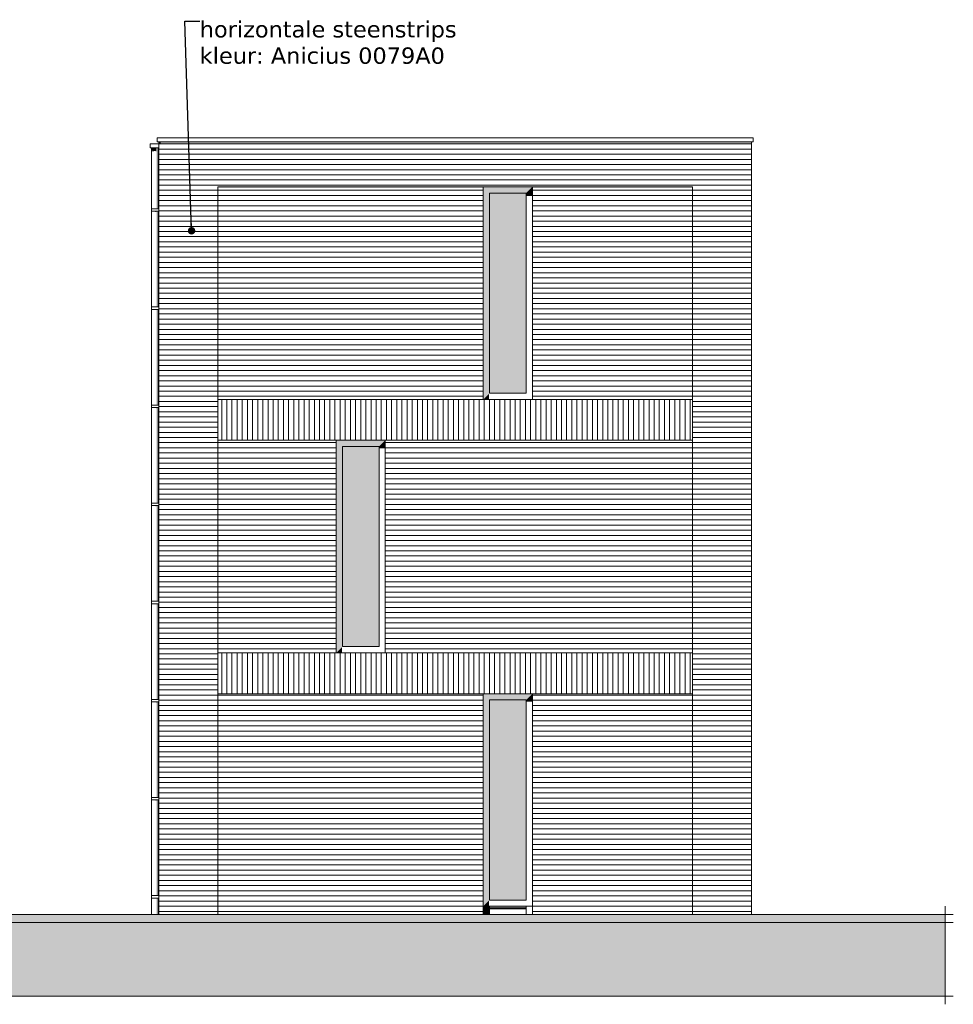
# Model space of a CAD drawing. Header units: millimetres. Extents: x -25778 to 297771, y -21930 to 17454.
# Tile 13 of 109: x 73068 to 84492, y -21030 to -8986. Entities that reach past the tile are written whole.
import ezdxf

# ---------------------------------------------------------------- set-up
doc = ezdxf.new("R2010")
doc.units = ezdxf.units.MM
doc.header["$MEASUREMENT"] = 0
for name, color, linetype in [('00 2D tek aankleding', 7, 'Continuous'), ('00 2D tek aankleding 2D arcering', 7, 'Continuous'), ('52 Riolering.SCHOON', 7, 'Continuous'), ('52 Riolering.SCHOON 2D arcering', 7, 'Continuous'), ('New_21 Buitenwanden', 7, 'Continuous'), ('New_21 Buitenwanden 2D arcering', 7, 'Continuous'), ('New_21 Buitenwanden Afdek-arcering', 7, 'Continuous'), ('New_21 Buitenwanden Ramen', 7, 'Continuous'), ('New_47 Dakafwerking', 7, 'Continuous'), ('Tekst_dim 1_ 100 .DO', 7, 'Continuous')]:
    doc.layers.add(name, color=color, linetype=linetype)
doc.styles.add('GENERATED_STYLE_1', font='verdana.ttf')
doc.dimstyles.new('GENERATED_STYLE__2', dxfattribs={"dimtxt": 0.18, "dimasz": 182.4, "dimexe": 0.18, "dimexo": 0.0625, "dimgap": 0, "dimtad": 0, "dimtih": 1, "dimtoh": 1, "dimdec": 4, "dimzin": 0, "dimdsep": 46, "dimcen": 0.09, "dimadec": 0, "dimazin": 0, "dimtfac": 1, "dimtdec": 4, "dimtmove": 0, "dimatfit": 3, "dimldrblk": 'ARROWHEAD_11', "dimfxl": 1, "dimtolj": 1, "dimtzin": 0, "dimarcsym": 0})

# ---------------------------------------------------------------- blocks, each defined once
blk = doc.blocks.new('Section Element_45_1', base_point=(54246, -19830))
at = {"layer": 'New_21 Buitenwanden 2D arcering', "linetype": 'Continuous', "lineweight": 0, "true_color": 0x1e2122}
blk.add_hatch(color=250, dxfattribs=at).paths.add_polyline_path([(74771, -10508), (74791, -10508), (74791, -10480), (74771, -10480)])
at = {"layer": 'New_21 Buitenwanden Afdek-arcering', "linetype": 'Continuous', "lineweight": 0, "true_color": 0x000000}
h = blk.add_hatch(dxfattribs=at)
h.set_pattern_fill('920_Lijnen_horz__63_0001', color=18, style=0, pattern_type=2)
h.set_pattern_definition([(180, (54245.63, -19829.75), (0, 63), [])])
h.paths.add_polyline_path([(74771, -13630), (74791, -13630), (74791, -10480), (74771, -10480)])
at = {"layer": 'New_21 Buitenwanden', "color": 7, "linetype": 'Continuous', "lineweight": 0}
blk.add_line((74771, -13630), (74771, -10480), dxfattribs=at)
blk = doc.blocks.new('Section Element_46_1', base_point=(54246, -19830))
at = {"layer": '52 Riolering.SCHOON 2D arcering', "linetype": 'Continuous', "lineweight": 0, "true_color": 0x1e2122}
for points in [[(74686, -10555), (74681, -10555), (74681, -10577), (74686, -10585)], [(74686, -10585), (74698, -10602), (74701, -10598), (74701, -10555), (74686, -10555)], [(74721, -10555), (74701, -10555), (74701, -10598), (74721, -10590)], [(74721, -10555), (74721, -10590), (74741, -10598), (74741, -10555)], [(74755, -10555), (74741, -10555), (74741, -11300), (74755, -11300)], [(74755, -11300), (74761, -11300), (74761, -10555), (74755, -10555)], [(74686, -11330), (74681, -11330), (74681, -11332), (74686, -11332), (74686, -11332)], [(74686, -11330), (74686, -11332), (74701, -11332), (74701, -11330)], [(74701, -11330), (74701, -11332), (74701, -11332), (74721, -11332), (74721, -11330)], [(74741, -11330), (74721, -11330), (74721, -11332), (74723, -11334), (74741, -11340)], [(74741, -12500), (74755, -12500), (74755, -11330), (74741, -11330)], [(74755, -12500), (74761, -12500), (74761, -11330), (74755, -11330)], [(74686, -12530), (74681, -12530), (74681, -12532), (74686, -12532), (74686, -12532)], [(74686, -12532), (74701, -12532), (74701, -12530), (74686, -12530)], [(74721, -12530), (74701, -12530), (74701, -12532), (74701, -12532), (74721, -12532)], [(74721, -12530), (74721, -12532), (74723, -12534), (74741, -12540), (74741, -12530)], [(74741, -12530), (74741, -13700), (74755, -13700), (74755, -12530)], [(74755, -12530), (74755, -13700), (74761, -13700), (74761, -12530)], [(74681, -13732), (74686, -13732), (74686, -13732), (74686, -13730), (74681, -13730)], [(74686, -13732), (74701, -13732), (74701, -13730), (74686, -13730)], [(74701, -13732), (74701, -13732), (74721, -13732), (74721, -13730), (74701, -13730)], [(74741, -13730), (74721, -13730), (74721, -13732), (74723, -13734), (74741, -13740)], [(74741, -13730), (74741, -14900), (74755, -14900), (74755, -13730)], [(74755, -13730), (74755, -14900), (74761, -14900), (74761, -13730)], [(74686, -14930), (74681, -14930), (74681, -14932), (74686, -14932), (74686, -14932)], [(74701, -14930), (74686, -14930), (74686, -14932), (74701, -14932)], [(74701, -14930), (74701, -14932), (74701, -14932), (74721, -14932), (74721, -14930)], [(74721, -14930), (74721, -14932), (74723, -14934), (74741, -14940), (74741, -14930)], [(74755, -14930), (74741, -14930), (74741, -16100), (74755, -16100)], [(74755, -16100), (74761, -16100), (74761, -14930), (74755, -14930)], [(74681, -16130), (74681, -16132), (74686, -16132), (74686, -16132), (74686, -16130)], [(74701, -16130), (74686, -16130), (74686, -16132), (74701, -16132)], [(74721, -16130), (74701, -16130), (74701, -16132), (74701, -16132), (74721, -16132)], [(74741, -16130), (74721, -16130), (74721, -16132), (74723, -16134), (74741, -16140)], [(74741, -16130), (74741, -17300), (74755, -17300), (74755, -16130)], [(74755, -17300), (74761, -17300), (74761, -16130), (74755, -16130)], [(74681, -17330), (74681, -17332), (74686, -17332), (74686, -17332), (74686, -17330)], [(74701, -17330), (74686, -17330), (74686, -17332), (74701, -17332)], [(74721, -17330), (74701, -17330), (74701, -17332), (74701, -17332), (74721, -17332)], [(74721, -17330), (74721, -17332), (74723, -17334), (74741, -17340), (74741, -17330)], [(74741, -18500), (74755, -18500), (74755, -17330), (74741, -17330)], [(74755, -18500), (74761, -18500), (74761, -17330), (74755, -17330)], [(74681, -18530), (74681, -18532), (74686, -18532), (74686, -18532), (74686, -18530)], [(74686, -18530), (74686, -18532), (74701, -18532), (74701, -18530)], [(74701, -18530), (74701, -18532), (74701, -18532), (74721, -18532), (74721, -18530)], [(74721, -18530), (74721, -18532), (74723, -18534), (74741, -18540), (74741, -18530)], [(74755, -18530), (74741, -18530), (74741, -19700), (74755, -19700)], [(74761, -18530), (74755, -18530), (74755, -19700), (74761, -19700)], [(74686, -19730), (74681, -19730), (74681, -19732), (74686, -19732), (74686, -19732)], [(74701, -19730), (74686, -19730), (74686, -19732), (74701, -19732)], [(74721, -19730), (74701, -19730), (74701, -19732), (74701, -19732), (74721, -19732)], [(74741, -19730), (74721, -19730), (74721, -19732), (74723, -19734), (74741, -19740)], [(74741, -19730), (74741, -19930), (74755, -19930), (74755, -19730)], [(74755, -19930), (74761, -19930), (74761, -19730), (74755, -19730)]]:
    blk.add_hatch(color=250, dxfattribs=at).paths.add_polyline_path(points)
at = {"layer": '52 Riolering.SCHOON', "color": 7, "linetype": 'Continuous', "lineweight": 0}
for p, q in [((74681, -10555), (74681, -11300)), ((74761, -10555), (74761, -11300)), ((74684, -11300), (74679, -11300)), ((74679, -11330), (74679, -11300)), ((74700, -11300), (74684, -11300)), ((74721, -11300), (74700, -11300)), ((74769, -11300), (74721, -11300)), ((74771, -11300), (74769, -11300)), ((74769, -11330), (74769, -11300)), ((74771, -11330), (74771, -11300)), ((74684, -11330), (74679, -11330)), ((74681, -11330), (74681, -12500)), ((74700, -11330), (74684, -11330)), ((74721, -11330), (74700, -11330)), ((74769, -11330), (74721, -11330)), ((74761, -11330), (74761, -12500)), ((74771, -11330), (74769, -11330)), ((74684, -12500), (74679, -12500)), ((74679, -12530), (74679, -12500)), ((74700, -12500), (74684, -12500)), ((74721, -12500), (74700, -12500)), ((74769, -12500), (74721, -12500)), ((74771, -12500), (74769, -12500)), ((74769, -12530), (74769, -12500)), ((74771, -12530), (74771, -12500)), ((74684, -12530), (74679, -12530)), ((74681, -12530), (74681, -13700)), ((74700, -12530), (74684, -12530)), ((74721, -12530), (74700, -12530)), ((74769, -12530), (74721, -12530)), ((74761, -12530), (74761, -13700)), ((74771, -12530), (74769, -12530)), ((74684, -13700), (74679, -13700)), ((74679, -13730), (74679, -13700)), ((74684, -13730), (74679, -13730)), ((74681, -13730), (74681, -14900)), ((74700, -13700), (74684, -13700)), ((74700, -13730), (74684, -13730)), ((74721, -13700), (74700, -13700)), ((74721, -13730), (74700, -13730)), ((74769, -13700), (74721, -13700)), ((74769, -13730), (74721, -13730)), ((74761, -13730), (74761, -14900)), ((74771, -13700), (74769, -13700)), ((74769, -13730), (74769, -13700)), ((74771, -13730), (74769, -13730)), ((74771, -13730), (74771, -13700)), ((74684, -14900), (74679, -14900)), ((74679, -14930), (74679, -14900)), ((74684, -14930), (74679, -14930)), ((74681, -14930), (74681, -16100)), ((74700, -14900), (74684, -14900)), ((74700, -14930), (74684, -14930)), ((74721, -14900), (74700, -14900)), ((74721, -14930), (74700, -14930)), ((74769, -14900), (74721, -14900)), ((74769, -14930), (74721, -14930)), ((74761, -14930), (74761, -16100)), ((74771, -14900), (74769, -14900)), ((74769, -14930), (74769, -14900)), ((74771, -14930), (74769, -14930)), ((74771, -14930), (74771, -14900)), ((74684, -16100), (74679, -16100)), ((74679, -16130), (74679, -16100)), ((74684, -16130), (74679, -16130)), ((74681, -16130), (74681, -17300)), ((74700, -16100), (74684, -16100)), ((74700, -16130), (74684, -16130)), ((74721, -16100), (74700, -16100)), ((74721, -16130), (74700, -16130)), ((74769, -16100), (74721, -16100)), ((74769, -16130), (74721, -16130)), ((74761, -16130), (74761, -17300)), ((74771, -16100), (74769, -16100)), ((74769, -16130), (74769, -16100)), ((74771, -16130), (74769, -16130)), ((74771, -16130), (74771, -16100)), ((74684, -17300), (74679, -17300)), ((74679, -17330), (74679, -17300)), ((74684, -17330), (74679, -17330)), ((74681, -17330), (74681, -18500)), ((74700, -17300), (74684, -17300)), ((74700, -17330), (74684, -17330)), ((74721, -17300), (74700, -17300)), ((74721, -17330), (74700, -17330)), ((74769, -17300), (74721, -17300)), ((74769, -17330), (74721, -17330)), ((74761, -17330), (74761, -18500)), ((74771, -17300), (74769, -17300)), ((74769, -17330), (74769, -17300)), ((74771, -17330), (74769, -17330)), ((74771, -17330), (74771, -17300)), ((74684, -18500), (74679, -18500)), ((74679, -18530), (74679, -18500)), ((74684, -18530), (74679, -18530)), ((74681, -18530), (74681, -19700)), ((74700, -18500), (74684, -18500)), ((74700, -18530), (74684, -18530)), ((74721, -18500), (74700, -18500)), ((74721, -18530), (74700, -18530)), ((74769, -18500), (74721, -18500)), ((74769, -18530), (74721, -18530)), ((74761, -18530), (74761, -19700)), ((74771, -18500), (74769, -18500)), ((74769, -18530), (74769, -18500)), ((74771, -18530), (74769, -18530)), ((74771, -18530), (74771, -18500)), ((74684, -19700), (74679, -19700)), ((74679, -19730), (74679, -19700)), ((74684, -19730), (74679, -19730)), ((74681, -19730), (74681, -19930)), ((74700, -19700), (74684, -19700)), ((74700, -19730), (74684, -19730)), ((74721, -19700), (74700, -19700)), ((74721, -19730), (74700, -19730)), ((74769, -19700), (74721, -19700)), ((74769, -19730), (74721, -19730)), ((74761, -19730), (74761, -19930)), ((74771, -19700), (74769, -19700)), ((74769, -19730), (74769, -19700)), ((74771, -19730), (74769, -19730)), ((74771, -19730), (74771, -19700))]:
    blk.add_line(p, q, dxfattribs=at)
blk = doc.blocks.new('Section Element_47_1', base_point=(54246, -19830))
at = {"layer": '52 Riolering.SCHOON 2D arcering', "linetype": 'Continuous', "lineweight": 0, "true_color": 0x1e2122}
blk.add_hatch(color=250, dxfattribs=at).paths.add_polyline_path([(74768, -10505), (74771, -10508), (74771, -10505)])
at = {"layer": '52 Riolering.SCHOON', "color": 7, "linetype": 'Continuous', "lineweight": 0}
for p, q in [((74665, -10555), (74665, -10505)), ((74665, -10505), (74771, -10505)), ((74665, -10555), (74771, -10555))]:
    blk.add_line(p, q, dxfattribs=at)
blk = doc.blocks.new('Section Element_48_1', base_point=(54246, -19830))
at = {"layer": 'New_21 Buitenwanden Afdek-arcering', "linetype": 'Continuous', "lineweight": 0, "true_color": 0x000000}
h = blk.add_hatch(dxfattribs=at)
h.set_pattern_fill('920_Lijnen_horz__63_0001', color=18, style=0, pattern_type=2)
h.set_pattern_definition([(180, (54245.63, -19829.75), (0, 63), [])])
h.paths.add_polyline_path([(74791, -19930), (74791, -16730), (74771, -16730), (74771, -19930)])
at = {"layer": 'New_21 Buitenwanden', "color": 7, "linetype": 'Continuous', "lineweight": 0}
blk.add_line((74771, -19930), (74771, -16730), dxfattribs=at)
blk = doc.blocks.new('Section Element_49_1', base_point=(54246, -19830))
at = {"layer": 'New_21 Buitenwanden Afdek-arcering', "linetype": 'Continuous', "lineweight": 0, "true_color": 0x000000}
h = blk.add_hatch(dxfattribs=at)
h.set_pattern_fill('920_Lijnen_horz__63_0001', color=18, style=0, pattern_type=2)
h.set_pattern_definition([(180, (54245.63, -19829.75), (0, 63), [])])
h.paths.add_polyline_path([(74791, -13630), (74771, -13630), (74771, -16730), (74791, -16730)])
at = {"layer": 'New_21 Buitenwanden', "color": 7, "linetype": 'Continuous', "lineweight": 0}
blk.add_line((74771, -16730), (74771, -13630), dxfattribs=at)
blk = doc.blocks.new('Section Element_50_1', base_point=(54246, -19830))
at = {"layer": 'New_21 Buitenwanden Afdek-arcering', "linetype": 'Continuous', "lineweight": 0, "true_color": 0x000000}
h = blk.add_hatch(dxfattribs=at)
h.set_pattern_fill('920_Lijnen_horz__63_0001', color=18, style=0, pattern_type=2)
h.set_pattern_definition([(180, (54245.63, -19829.75), (0, 63), [])])
h.paths.add_polyline_path([(81301, -19930), (82021, -19930), (82021, -16730), (81301, -16730)])
at = {"layer": 'New_21 Buitenwanden', "color": 7, "linetype": 'Continuous', "lineweight": 0}
for p, q in [((81301, -16730), (81301, -19930)), ((82021, -19930), (82021, -16730))]:
    blk.add_line(p, q, dxfattribs=at)
blk = doc.blocks.new('Section Element_51_1', base_point=(54246, -19830))
at = {"layer": 'New_21 Buitenwanden Afdek-arcering', "linetype": 'Continuous', "lineweight": 0, "true_color": 0x000000}
h = blk.add_hatch(dxfattribs=at)
h.set_pattern_fill('920_Lijnen_horz__63_0001', color=18, style=0, pattern_type=2)
h.set_pattern_definition([(180, (54245.63, -19829.75), (0, 63), [])])
h.paths.add_polyline_path([(81301, -13630), (81301, -16730), (82021, -16730), (82021, -13630)])
at = {"layer": 'New_21 Buitenwanden', "color": 7, "linetype": 'Continuous', "lineweight": 0}
for p, q in [((81301, -13630), (81301, -16730)), ((82021, -16730), (82021, -13630))]:
    blk.add_line(p, q, dxfattribs=at)
blk = doc.blocks.new('Section Element_52_1', base_point=(54246, -19830))
at = {"layer": 'New_21 Buitenwanden 2D arcering', "linetype": 'Continuous', "lineweight": 0, "true_color": 0x1e2122}
blk.add_hatch(color=250, dxfattribs=at).paths.add_polyline_path([(81301, -10480), (81301, -10508), (82021, -10508), (82021, -10480)])
at = {"layer": 'New_21 Buitenwanden Afdek-arcering', "linetype": 'Continuous', "lineweight": 0, "true_color": 0x000000}
h = blk.add_hatch(dxfattribs=at)
h.set_pattern_fill('920_Lijnen_horz__63_0001', color=18, style=0, pattern_type=2)
h.set_pattern_definition([(180, (54245.63, -19829.75), (0, 63), [])])
h.paths.add_polyline_path([(81301, -10480), (81301, -13630), (82021, -13630), (82021, -10480)])
at = {"layer": 'New_21 Buitenwanden', "color": 7, "linetype": 'Continuous', "lineweight": 0}
for p, q in [((82021, -13630), (82021, -10480)), ((81301, -11030), (81301, -13630))]:
    blk.add_line(p, q, dxfattribs=at)
blk = doc.blocks.new('Section Element_53_1', base_point=(54246, -19830))
at = {"layer": 'New_47 Dakafwerking', "color": 9, "linetype": 'Continuous', "lineweight": 0}
for p, q in [((74751, -10430), (74751, -10480)), ((74751, -10430), (82041, -10430)), ((82041, -10430), (82041, -10480)), ((74751, -10480), (82041, -10480))]:
    blk.add_line(p, q, dxfattribs=at)
blk = doc.blocks.new('Section Element_92_1', base_point=(54246, -19830))
at = {"layer": 'New_21 Buitenwanden 2D arcering', "linetype": 'Continuous', "lineweight": 0, "true_color": 0x1e2122}
blk.add_hatch(color=250, dxfattribs=at).paths.add_polyline_path([(74791, -10480), (74791, -10508), (75491, -10508), (75491, -10480)])
at = {"layer": 'New_21 Buitenwanden Afdek-arcering', "linetype": 'Continuous', "lineweight": 0, "true_color": 0x000000}
h = blk.add_hatch(dxfattribs=at)
h.set_pattern_fill('920_Lijnen_horz__63_0001', color=18, style=0, pattern_type=2)
h.set_pattern_definition([(180, (54245.63, -19829.75), (0, 63), [])])
h.paths.add_polyline_path([(74791, -10480), (74791, -13630), (75491, -13630), (75491, -10480)])
at = {"layer": 'New_21 Buitenwanden', "color": 7, "linetype": 'Continuous', "lineweight": 0}
blk.add_line((75491, -11030), (75491, -13630), dxfattribs=at)
blk = doc.blocks.new('Section Element_93_1', base_point=(54246, -19830))
at = {"layer": 'New_21 Buitenwanden 2D arcering', "linetype": 'Continuous', "lineweight": 0, "true_color": 0x1e2122}
for points in [[(79265, -11106), (79341, -11030), (78741, -11030), (78817, -11106)], [(78741, -13630), (78811, -13560), (78811, -11143), (78817, -11143), (78817, -11106), (78741, -11030)], [(79265, -11106), (79265, -11143), (79341, -11143), (79341, -11030)], [(78817, -13554), (78852, -13554), (78852, -11192), (79265, -11192), (79265, -11106), (78817, -11106)], [(78741, -13630), (78811, -13630), (78811, -13560)]]:
    blk.add_hatch(color=250, dxfattribs=at).paths.add_polyline_path(points)
at = {"layer": 'New_21 Buitenwanden Afdek-arcering', "linetype": 'Continuous', "lineweight": 0, "true_color": 0x99a3a6}
blk.add_hatch(color=253, dxfattribs=at).paths.add_polyline_path([(78817, -11106), (78817, -13554), (79265, -13554), (79265, -11106)])
at = {"layer": 'New_21 Buitenwanden Ramen', "color": 7, "linetype": 'Continuous', "lineweight": 0}
for p, q in [((78741, -13630), (78741, -11030)), ((79341, -11030), (79341, -13630)), ((78817, -13554), (78817, -11106)), ((78817, -11106), (79265, -11106)), ((79265, -11106), (79265, -13554)), ((79265, -13554), (78817, -13554))]:
    blk.add_line(p, q, dxfattribs=at)
blk = doc.blocks.new('Section Element_94_1', base_point=(54246, -19830))
at = {"layer": 'New_21 Buitenwanden 2D arcering', "linetype": 'Continuous', "lineweight": 0, "true_color": 0x1e2122}
for points in [[(75491, -13630), (75501, -13630), (75501, -11044), (78741, -11044), (78741, -11030), (75491, -11030)], [(79341, -11030), (79341, -11044), (81301, -11044), (81301, -11030)]]:
    blk.add_hatch(color=250, dxfattribs=at).paths.add_polyline_path(points)
at = {"layer": 'New_21 Buitenwanden Afdek-arcering', "linetype": 'Continuous', "lineweight": 0, "true_color": 0x000000}
h = blk.add_hatch(dxfattribs=at)
h.set_pattern_fill('920_Lijnen_horz__63_0001', color=18, style=0, pattern_type=2)
h.set_pattern_definition([(180, (54245.63, -19829.75), (0, 63), [])])
h.paths.add_polyline_path([(75491, -11030), (75491, -13630), (78741, -13630), (78741, -11030)])
h = blk.add_hatch(dxfattribs=at)
h.set_pattern_fill('920_Lijnen_horz__63_0001', color=18, style=0, pattern_type=2)
h.set_pattern_definition([(180, (54245.63, -19829.75), (0, 63), [])])
h.paths.add_polyline_path([(79341, -11030), (79341, -13630), (81301, -13630), (81301, -11030)])
blk = doc.blocks.new('Section Element_95_1', base_point=(54246, -19830))
at = {"layer": 'New_21 Buitenwanden 2D arcering', "linetype": 'Continuous', "lineweight": 0, "true_color": 0x1e2122}
blk.add_hatch(color=250, dxfattribs=at).paths.add_polyline_path([(75491, -10480), (75491, -10508), (81301, -10508), (81301, -10480)])
at = {"layer": 'New_21 Buitenwanden Afdek-arcering', "linetype": 'Continuous', "lineweight": 0, "true_color": 0x000000}
h = blk.add_hatch(dxfattribs=at)
h.set_pattern_fill('920_Lijnen_horz__63_0001', color=18, style=0, pattern_type=2)
h.set_pattern_definition([(180, (54245.63, -19829.75), (0, 63), [])])
h.paths.add_polyline_path([(75491, -10480), (75491, -11030), (81301, -11030), (81301, -10480)])
at = {"layer": 'New_21 Buitenwanden', "color": 7, "linetype": 'Continuous', "lineweight": 0}
blk.add_line((75491, -11030), (81301, -11030), dxfattribs=at)
blk = doc.blocks.new('Section Element_96_1', base_point=(54246, -19830))
at = {"layer": 'New_21 Buitenwanden 2D arcering', "linetype": 'Continuous', "lineweight": 0, "true_color": 0x1e2122}
for points in [[(76941, -14130), (77017, -14206), (77465, -14206), (77541, -14130)], [(76941, -14130), (76941, -16730), (77011, -16660), (77011, -14229), (77017, -14229), (77017, -14206)], [(77017, -16654), (77052, -16654), (77052, -14278), (77465, -14278), (77465, -14206), (77017, -14206)], [(77541, -14130), (77465, -14206), (77465, -14229), (77541, -14229)], [(76941, -16730), (77011, -16730), (77011, -16660)]]:
    blk.add_hatch(color=250, dxfattribs=at).paths.add_polyline_path(points)
at = {"layer": 'New_21 Buitenwanden Afdek-arcering', "linetype": 'Continuous', "lineweight": 0, "true_color": 0x99a3a6}
blk.add_hatch(color=253, dxfattribs=at).paths.add_polyline_path([(77017, -14206), (77017, -16654), (77465, -16654), (77465, -14206)])
at = {"layer": 'New_21 Buitenwanden Ramen', "color": 7, "linetype": 'Continuous', "lineweight": 0}
for p, q in [((76941, -16730), (76941, -14130)), ((77017, -16654), (77017, -14206)), ((77017, -14206), (77465, -14206)), ((77465, -14206), (77465, -16654)), ((77541, -14130), (77541, -16730)), ((77465, -16654), (77017, -16654))]:
    blk.add_line(p, q, dxfattribs=at)
blk = doc.blocks.new('Section Element_97_1', base_point=(54246, -19830))
at = {"layer": 'New_21 Buitenwanden 2D arcering', "linetype": 'Continuous', "lineweight": 0, "true_color": 0x1e2122}
blk.add_hatch(color=250, dxfattribs=at).paths.add_polyline_path([(75491, -16730), (75501, -16730), (75501, -14130), (75491, -14130)])
at = {"layer": 'New_21 Buitenwanden Afdek-arcering', "linetype": 'Continuous', "lineweight": 0, "true_color": 0x000000}
h = blk.add_hatch(dxfattribs=at)
h.set_pattern_fill('920_Lijnen_horz__63_0001', color=18, style=0, pattern_type=2)
h.set_pattern_definition([(180, (54245.63, -19829.75), (0, 63), [])])
h.paths.add_polyline_path([(76941, -16730), (76941, -14130), (75491, -14130), (75491, -16730)])
h = blk.add_hatch(dxfattribs=at)
h.set_pattern_fill('920_Lijnen_horz__63_0001', color=18, style=0, pattern_type=2)
h.set_pattern_definition([(180, (54245.63, -19829.75), (0, 63), [])])
h.paths.add_polyline_path([(77541, -16730), (81301, -16730), (81301, -14130), (77541, -14130)])
blk = doc.blocks.new('Section Element_98_1', base_point=(54246, -19830))
at = {"layer": 'New_21 Buitenwanden Afdek-arcering', "linetype": 'Continuous', "lineweight": 0, "true_color": 0x000000}
h = blk.add_hatch(dxfattribs=at)
h.set_pattern_fill('920_Lijnen_horz__63_0001', color=18, style=0, pattern_type=2)
h.set_pattern_definition([(180, (54245.63, -19829.75), (0, 63), [])])
h.paths.add_polyline_path([(74791, -13630), (74791, -16730), (75491, -16730), (75491, -13630)])
at = {"layer": 'New_21 Buitenwanden', "color": 7, "linetype": 'Continuous', "lineweight": 0}
blk.add_line((75491, -13630), (75491, -16730), dxfattribs=at)
blk = doc.blocks.new('Section Element_99_1', base_point=(54246, -19830))
at = {"layer": 'New_21 Buitenwanden Afdek-arcering', "linetype": 'Continuous', "lineweight": 0, "true_color": 0x000000}
h = blk.add_hatch(dxfattribs=at)
h.set_pattern_fill('920_Lijnen_horz__63_0001', color=18, style=0, pattern_type=2)
h.set_pattern_definition([(180, (54245.63, -19829.75), (0, 63), [])])
h.paths.add_polyline_path([(74791, -16730), (74791, -19930), (75491, -19930), (75491, -16730)])
at = {"layer": 'New_21 Buitenwanden', "color": 7, "linetype": 'Continuous', "lineweight": 0}
blk.add_line((75491, -16730), (75491, -19930), dxfattribs=at)
blk = doc.blocks.new('Section Element_100_1', base_point=(54246, -19830))
at = {"layer": 'New_21 Buitenwanden 2D arcering', "linetype": 'Continuous', "lineweight": 0, "true_color": 0x1e2122}
for points in [[(78817, -17306), (79265, -17306), (79341, -17230), (78741, -17230)], [(78817, -17306), (78741, -17230), (78741, -19830), (78811, -19760), (78811, -17329), (78817, -17329)], [(79265, -17306), (78817, -17306), (78817, -19754), (78852, -19754), (78852, -17378), (79265, -17378)], [(79265, -17306), (79265, -17329), (79341, -17329), (79341, -17230)], [(78741, -19830), (78811, -19830), (78811, -19760)], [(78741, -19830), (78741, -19930), (78811, -19930), (78811, -19830)], [(79265, -19830), (78817, -19830), (78817, -19850), (79265, -19850)], [(78817, -19850), (78817, -19860), (78834, -19854), (79265, -19854), (79265, -19850)]]:
    blk.add_hatch(color=250, dxfattribs=at).paths.add_polyline_path(points)
at = {"layer": 'New_21 Buitenwanden Afdek-arcering', "linetype": 'Continuous', "lineweight": 0, "true_color": 0x99a3a6}
blk.add_hatch(color=253, dxfattribs=at).paths.add_polyline_path([(79265, -19754), (79265, -17306), (78817, -17306), (78817, -19754)])
at = {"layer": 'New_21 Buitenwanden Ramen', "color": 7, "linetype": 'Continuous', "lineweight": 0}
for p, q in [((78741, -19830), (78741, -17230)), ((78817, -17306), (78817, -19754)), ((79265, -17306), (78817, -17306)), ((79265, -19754), (79265, -17306)), ((79341, -17230), (79341, -19830)), ((78817, -19830), (78741, -19830)), ((78817, -19754), (79265, -19754)), ((78817, -19830), (78817, -19860)), ((79265, -19830), (78817, -19830)), ((79265, -19850), (78817, -19850)), ((78817, -19860), (78817, -19930)), ((79265, -19860), (78817, -19860)), ((79265, -19830), (79265, -19860)), ((79341, -19830), (79265, -19830)), ((79265, -19860), (79265, -19930))]:
    blk.add_line(p, q, dxfattribs=at)
blk = doc.blocks.new('Section Element_101_1', base_point=(54246, -19830))
at = {"layer": 'New_21 Buitenwanden 2D arcering', "linetype": 'Continuous', "lineweight": 0, "true_color": 0x1e2122}
blk.add_hatch(color=250, dxfattribs=at).paths.add_polyline_path([(75491, -17230), (75491, -19930), (75501, -19930), (75501, -17230)])
at = {"layer": 'New_21 Buitenwanden Afdek-arcering', "linetype": 'Continuous', "lineweight": 0, "true_color": 0x000000}
h = blk.add_hatch(dxfattribs=at)
h.set_pattern_fill('920_Lijnen_horz__63_0001', color=18, style=0, pattern_type=2)
h.set_pattern_definition([(180, (54245.63, -19829.75), (0, 63), [])])
h.paths.add_polyline_path([(78741, -17230), (75491, -17230), (75491, -19930), (78741, -19930)])
h = blk.add_hatch(dxfattribs=at)
h.set_pattern_fill('920_Lijnen_horz__63_0001', color=18, style=0, pattern_type=2)
h.set_pattern_definition([(180, (54245.63, -19829.75), (0, 63), [])])
h.paths.add_polyline_path([(79341, -17230), (79341, -19930), (81301, -19930), (81301, -17230)])
at = {"layer": 'New_21 Buitenwanden', "color": 7, "linetype": 'Continuous', "lineweight": 0}
for p, q in [((78741, -19930), (78741, -19830)), ((79341, -19830), (79341, -19930)), ((79341, -19930), (78741, -19930))]:
    blk.add_line(p, q, dxfattribs=at)
blk = doc.blocks.new('Section Element_102_1', base_point=(54246, -19830))
at = {"layer": 'New_21 Buitenwanden 2D arcering', "linetype": 'Continuous', "lineweight": 0, "true_color": 0x1e2122}
blk.add_hatch(color=250, dxfattribs=at).paths.add_polyline_path([(75491, -13630), (75491, -14130), (75501, -14130), (75501, -13630)])
at = {"layer": 'New_21 Buitenwanden Afdek-arcering', "linetype": 'Continuous', "lineweight": 0, "true_color": 0x000000}
h = blk.add_hatch(dxfattribs=at)
h.set_pattern_fill('930_Lijnen_vert__63_0001', color=18, style=0, pattern_type=2)
h.set_pattern_definition([(90, (54245.63, -19829.75), (63, 0), [])])
h.paths.add_polyline_path([(75491, -13630), (75491, -14130), (81301, -14130), (81301, -13630)])
at = {"layer": 'New_21 Buitenwanden', "color": 7, "linetype": 'Continuous', "lineweight": 0}
for p, q in [((75491, -13630), (81301, -13630)), ((75491, -14130), (76941, -14130)), ((76941, -14130), (77541, -14130)), ((77541, -14130), (81301, -14130))]:
    blk.add_line(p, q, dxfattribs=at)
blk = doc.blocks.new('Section Element_103_1', base_point=(54246, -19830))
at = {"layer": 'New_21 Buitenwanden 2D arcering', "linetype": 'Continuous', "lineweight": 0, "true_color": 0x1e2122}
blk.add_hatch(color=250, dxfattribs=at).paths.add_polyline_path([(75491, -17230), (75501, -17230), (75501, -16730), (75491, -16730)])
at = {"layer": 'New_21 Buitenwanden Afdek-arcering', "linetype": 'Continuous', "lineweight": 0, "true_color": 0x000000}
h = blk.add_hatch(dxfattribs=at)
h.set_pattern_fill('930_Lijnen_vert__63_0001', color=18, style=0, pattern_type=2)
h.set_pattern_definition([(90, (54245.63, -19829.75), (63, 0), [])])
h.paths.add_polyline_path([(75491, -17230), (81301, -17230), (81301, -16730), (75491, -16730)])
at = {"layer": 'New_21 Buitenwanden', "color": 7, "linetype": 'Continuous', "lineweight": 0}
for p, q in [((75491, -16730), (76941, -16730)), ((76941, -16730), (77541, -16730)), ((77541, -16730), (81301, -16730)), ((75491, -17230), (78741, -17230)), ((78741, -17230), (79341, -17230)), ((79341, -17230), (81301, -17230))]:
    blk.add_line(p, q, dxfattribs=at)
blk = doc.blocks.new('Strook maaiveld[1]_1', base_point=(39471, -20930))
at = {"layer": '00 2D tek aankleding 2D arcering', "linetype": 'Continuous', "lineweight": 0, "true_color": 0xffffff}
blk.add_hatch(color=7, dxfattribs=at).paths.add_polyline_path([(39471, -20030), (84392, -20030), (84392, -19930), (39471, -19930)])
at = {"layer": '00 2D tek aankleding 2D arcering', "linetype": 'Continuous', "lineweight": 0, "true_color": 0x000000}
blk.add_hatch(color=18, dxfattribs=at).paths.add_polyline_path([(39471, -20930), (84392, -20930), (84392, -20030), (39471, -20030)])
at = {"layer": '00 2D tek aankleding', "color": 7, "linetype": 'Continuous', "lineweight": 0, "flags": 128}
for points in [[(39471, -20030), (84392, -20030), (84392, -19930), (39471, -19930)], [(39471, -20930), (84392, -20930), (84392, -20030), (39471, -20030)]]:
    blk.add_lwpolyline(points, close=True, dxfattribs=at)
blk = doc.blocks.new('Eind strook maaiveld[3]_1', base_point=(84392, -20930))
at = {"layer": '00 2D tek aankleding', "color": 7, "linetype": 'Continuous', "lineweight": 0}
for p, q in [((84392, -19830), (84392, -21030)), ((84392, -19930), (84492, -19930)), ((84392, -20030), (84492, -20030)), ((84392, -20930), (84492, -20930))]:
    blk.add_line(p, q, dxfattribs=at)
blk = doc.blocks.new('ARROWHEAD_11')
at = {"color": 0, "linetype": 'Continuous', "lineweight": 0}
blk.add_line((0, 0), (-1, 0), dxfattribs=at)
at = {"color": 0, "linetype": 'Continuous', "lineweight": 0, "const_width": 0.25, "flags": 128}
blk.add_lwpolyline([(-0.125, 0, 1), (0.125, 0, 1)], format="xyb", close=True, dxfattribs=at)

msp = doc.modelspace()

# ---------------------------------------------------------------- block references
at = {"layer": '00 2D tek aankleding', "color": 7, "linetype": 'Continuous', "lineweight": 0}
for name, p in [('Eind strook maaiveld[3]_1', (84392, -20930)), ('Strook maaiveld[1]_1', (39471, -20930))]:
    msp.add_blockref(name, p, dxfattribs=at)
at = {"layer": '52 Riolering.SCHOON', "lineweight": 0}
for name in ['Section Element_47_1', 'Section Element_46_1']:
    msp.add_blockref(name, (54246, -19830), dxfattribs=at)
at = {"layer": 'New_21 Buitenwanden', "lineweight": 0}
for name in ['Section Element_45_1', 'Section Element_92_1', 'Section Element_95_1', 'Section Element_52_1', 'Section Element_94_1', 'Section Element_49_1', 'Section Element_98_1', 'Section Element_102_1', 'Section Element_51_1', 'Section Element_97_1', 'Section Element_48_1', 'Section Element_99_1', 'Section Element_103_1', 'Section Element_50_1', 'Section Element_101_1']:
    msp.add_blockref(name, (54246, -19830), dxfattribs=at)
at = {"layer": 'New_21 Buitenwanden Ramen', "lineweight": 0}
for name in ['Section Element_93_1', 'Section Element_96_1', 'Section Element_100_1']:
    msp.add_blockref(name, (54246, -19830), dxfattribs=at)
at = {"layer": 'New_47 Dakafwerking', "lineweight": 0}
msp.add_blockref('Section Element_53_1', (54246, -19830), dxfattribs=at)

# ---------------------------------------------------------------- texts
at = {"layer": 'Tekst_dim 1_ 100 .DO', "color": 9, "linetype": 'Continuous', "lineweight": 0, "insert": (75271, -9003), "char_height": 200, "attachment_point": 1, "line_spacing_factor": 0.966296, "style": 'GENERATED_STYLE_1'}
msp.add_mtext('\\A1;{\\pql;\\fVerdana|b0|i0|c0|p0;\\W1.000000;horizontale \\fVerdana|b0|i0|c0|p0;\\W1.000000;steenstrips\\P\\pql;\\fVerdana|b0|i0|c0|p0;\\W1.000000;kleur: Anicius 0079A0}', dxfattribs=at)

# ---------------------------------------------------------------- leaders
at = {"layer": 'Tekst_dim 1_ 100 .DO', "color": 1, "linetype": 'Continuous', "lineweight": 0, "annotation_type": 0, "has_hookline": 1, "hookline_direction": 0, "text_width": 3105}
msp.add_leader([(75171, -11568), (75088, -9003), (75271, -9003)], dimstyle='GENERATED_STYLE__2', dxfattribs=at)

doc.saveas('drawing.dxf')
